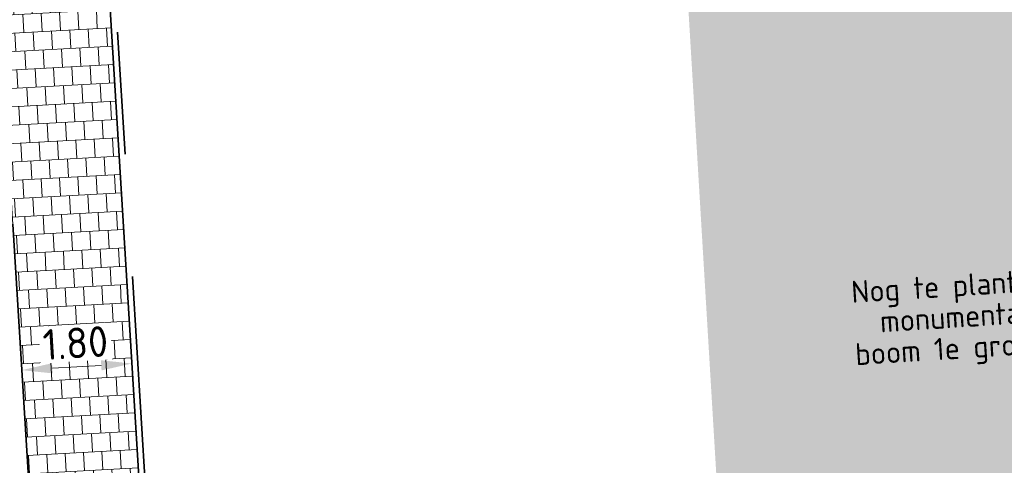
# Model space of a CAD drawing. Header units: metres. Extents: x 162305 to 163132, y 502542 to 502928.
# Tile 77 of 222: x 162370 to 162386, y 502837 to 502844. Entities that reach past the tile are written whole.
import ezdxf

# ---------------------------------------------------------------- set-up
doc = ezdxf.new("R2010")
doc.units = ezdxf.units.M
doc.linetypes.add('VH-OPSLUITBAND-SO', pattern=[10, 4, -2, 2, -2])
doc.linetypes.add('VH-TROTTOIRBAND-SO', pattern=[15, 5, -2, 2, -2, 2, -2])
for name, color, linetype, lineweight, true_color in [('N-BH-VH-VERHARDING_TEGEL-Grijs', 253, 'Continuous', 13, 0x828282), ('N-WE-VH-KANTOPSLUITING_OPSLUITBAND_100X200-G', 150, 'VH-OPSLUITBAND-SO', 35, 0x007fff), ('N-WE-VH-KANTOPSLUITING_TROTTOIRBAND_180X200-G', 6, 'VH-TROTTOIRBAND-SO', 35, 0xff00ff)]:
    doc.layers.add(name, color=color, linetype=linetype, lineweight=lineweight, true_color=true_color)
for name, color, linetype, lineweight in [('N-WE-GR-GRAS-A-200', 62, 'Continuous', 18), ('N-WE-VH-KANTOPSLUITING_VOORKANTBAND-G', 50, 'Continuous', 35), ('N-WE-VH-OPENVERHARDING_TEGEL-A', 92, 'Continuous', 18), ('X-XX-AL-LEGENDA-G', 7, 'Continuous', 0), ('X-XX-AL-M', 7, 'Continuous', 18)]:
    doc.layers.add(name, color=color, linetype=linetype, lineweight=lineweight)
doc.styles.add('NLCS-ISO-M200-T25', font='NLCS-ISO.ttf', dxfattribs={"height": 0.5})
doc.styles.add('NLCS-ISO-T18', font='NLCS-ISO.ttf', dxfattribs={"height": 0.0018})
doc.dimstyles.new('NLCS-M200-T25-PIJL_L2_H2', dxfattribs={"dimscale": 0.2, "dimtxt": 2.5, "dimasz": 2.5, "dimexe": 2, "dimexo": 2, "dimgap": 0.7, "dimtad": 1, "dimzin": 0, "dimdsep": 46, "dimtxsty": 'NLCS-ISO-M200-T25', "dimcen": 0, "dimdle": 2, "dimclrd": 256, "dimclre": 256, "dimclrt": 256, "dimazin": 0, "dimtfac": 1, "dimtdec": 3, "dimtofl": 0, "dimtmove": 0, "dimatfit": 3, "dimfxl": 2, "dimfxlon": 1, "dimtfillclr": 256, "dimtolj": 1, "dimtzin": 0, "dimlwd": -1, "dimlwe": -1, "dimarcsym": 0})
pattern_1 = [(0, (0, 0), (2, 2), [0.5, -1.5]), (0, (1.1, 1.2), (2, 2), [0.5, -1.5]), (90, (0.2, 0.7000000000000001), (-2, 2), [0.5, -1.5]), (90, (1, 1.4), (-2, 2), [0.5, -1.5]), (45, (0.4, 1.4), (0, 2.00000000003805), [0.5, -2.328427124]), (135, (1.1, 0), (-2.00000000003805, 0), [0.5, -2.328427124]), (26.56505119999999, (0.5, 0.6000000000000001), (2.000000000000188, 8.001289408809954e-10), [0.5, -3.972135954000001]), (26.56505119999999, (1.4, 1.6), (2.000000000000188, 8.001289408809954e-10), [0.5, -3.972135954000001]), (63.43494882, (1.4, 0), (1.019972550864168e-10, 2.000000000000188), [0.4999999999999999, -3.972135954]), (63.43494882, (0.5, 0.9), (1.019972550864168e-10, 2.000000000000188), [0.4999999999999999, -3.972135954]), (63.43494882, (1.2, 0.4), (1.019972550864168e-10, 2.000000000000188), [0.4999999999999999, -3.972135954]), (116.5650512, (0, 1.1), (-8.00129740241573e-10, 2.000000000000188), [0.4999999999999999, -3.972135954]), (153.43494882, (0.4, 0.3), (-2.000000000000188, 1.019979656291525e-10), [0.5, -3.972135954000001])]

# ---------------------------------------------------------------- blocks, each defined once
blk = doc.blocks.new('*D588')
at = {"layer": 'Defpoints', "color": 0, "transparency": 16777216}
for p in [(162369.7967469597, 502838.9361744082), (162371.6124819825, 502838.7351467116), (162369.8244067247, 502838.4762440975)]:
    blk.add_point(p, dxfattribs=at)
at = {"layer": 'X-XX-AL-M', "transparency": 16777216}
for p, q in [((162371.1224541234, 502838.5543074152), (162370.323504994, 502838.5062593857)), ((162371.6215523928, 502838.5843227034), (162371.6455646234, 502838.1850440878)), ((162369.8207591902, 502838.5368957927), (162369.8484189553, 502838.076965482))]:
    blk.add_line(p, q, dxfattribs=at)
for points in [[(162370.318502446, 502838.5894424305), (162370.3285075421, 502838.4230763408), (162369.8244067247, 502838.4762440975)], [(162371.1174515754, 502838.63749046), (162371.1274566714, 502838.4711243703), (162371.6215523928, 502838.5843227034)]]:
    blk.add_solid(points, dxfattribs=at)
at = {"layer": 'X-XX-AL-M', "transparency": 16777216, "insert": (162370.6995676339, 502838.9195800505), "char_height": 0.5, "attachment_point": 5, "rotation": 3.4415678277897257, "style": 'NLCS-ISO-M200-T25', "bg_fill": 3, "box_fill_scale": 1.1, "bg_fill_color": 256, "bg_fill_true_color": 13158600, "bg_fill_transparency": 0}
blk.add_mtext('\\A1;1.80', dxfattribs=at)

msp = doc.modelspace()

# ---------------------------------------------------------------- hatches: boundary and pattern name
at = {"layer": 'N-WE-GR-GRAS-A-200'}
h = msp.add_hatch(dxfattribs=at)
h.set_pattern_fill('AGR-GRAS_02-SO', color=256, scale=0.2, style=0, pattern_type=2)
h.set_pattern_definition(pattern_1)
h.paths.add_polyline_path([(162421.5165590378, 502819.7260517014), (162435.0341480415, 502820.5761715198), (162435.1688183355, 502820.4316233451), (162435.3426501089, 502820.2749681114), (162435.552850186, 502820.1206294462), (162435.8967156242, 502819.9441172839), (162436.2277402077, 502819.8405780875), (162436.6488709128, 502819.7886927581), (162442.0138132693, 502820.0949395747), (162442.1810611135, 502820.2103278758), (162442.3248732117, 502817.9525913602), (162445.007909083, 502818.1234939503), (162446.2444226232, 502817.2507322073), (162443.1915292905, 502817.0609060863), (162443.5109028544, 502811.9245559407), (162442.5054510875, 502811.8576059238), (162442.17, 502817.226), (162424.634, 502816.1300000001), (162424.643, 502815.982), (162424.9671399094, 502810.7714661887), (162422.0807124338, 502810.5898051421)])
edge = h.paths.add_edge_path(flags=16)
edge.add_ellipse((162362.043387, 502852.5697739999), major_axis=(-0.002383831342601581, 0.03742427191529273), ratio=0.9992283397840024, start_angle=0, end_angle=360, ccw=False)
edge = h.paths.add_edge_path(flags=16)
edge.add_ellipse((162362.5847170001, 502843.0740939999), major_axis=(-0.002383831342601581, 0.03742427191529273), ratio=0.9992283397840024, start_angle=0, end_angle=360, ccw=False)
edge = h.paths.add_edge_path(flags=16)
edge.add_ellipse((162361.374981, 502862.4700579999), major_axis=(-0.002383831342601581, 0.03742427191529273), ratio=0.9992283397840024, start_angle=0, end_angle=360, ccw=False)
h.paths.add_polyline_path([(162362.2190213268, 502859.5504481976), (162362.3188333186, 502859.5565773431), (162363.5149332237, 502840.0783135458), (162363.4151212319, 502840.0721844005), (162363.4427023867, 502839.6230304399), (162363.5425143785, 502839.6291595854), (162363.6292576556, 502838.2165615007), (162362.8224999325, 502838.1585549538), (162362.7862460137, 502838.484052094), (162362.7876825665, 502838.4841989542), (162362.7580411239, 502838.7741446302), (162362.163, 502845.4909999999), (162360.89836909, 502866.6763346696), (162361.8778000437, 502866.7387219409), (162362.2912521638, 502860.0057313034), (162362.191440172, 502859.9996021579)])
h.paths.add_polyline_path([(162370.3601271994, 502859.1295107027), (162370.1821962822, 502861.9228857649), (162370.463, 502861.9199999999), (162370.486, 502861.4019999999), (162370.7786257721, 502861.4149999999), (162370.814, 502860.8959999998), (162371.3365986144, 502860.9349999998), (162371.387, 502859.961), (162371.777, 502859.9789999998), (162371.7795167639, 502859.2226011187)])
edge = h.paths.add_edge_path(flags=16)
edge.add_ellipse((162389.543764, 502924.3068979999), major_axis=(-0.002385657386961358, 0.03745293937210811), ratio=0.9992283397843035, start_angle=0, end_angle=360, ccw=False)
edge = h.paths.add_edge_path(flags=16)
edge.add_ellipse((162379.964316, 502923.7109299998), major_axis=(-0.002385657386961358, 0.03745293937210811), ratio=0.9992283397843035, start_angle=0, end_angle=360, ccw=False)
h.paths.add_polyline_path([(162371.042, 502923.0409999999), (162371.029, 502923.5469999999), (162371.0223638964, 502923.6548720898), (162398.1123599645, 502925.3046281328), (162398.1452615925, 502924.7643634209)])
edge = h.paths.add_edge_path(flags=16)
edge.add_ellipse((162472.361153, 502871.472719), major_axis=(-0.002385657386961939, 0.03745293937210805), ratio=0.9992283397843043, start_angle=0, end_angle=360, ccw=False)
edge = h.paths.add_edge_path(flags=16)
edge.add_ellipse((162472.2864730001, 502872.403486), major_axis=(-0.002385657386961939, 0.03745293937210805), ratio=0.9992283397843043, start_angle=0, end_angle=360, ccw=False)
edge = h.paths.add_edge_path(flags=16)
edge.add_ellipse((162481.3114880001, 502872.9735409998), major_axis=(-0.002385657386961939, 0.03745293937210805), ratio=0.9992283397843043, start_angle=0, end_angle=360, ccw=False)
edge = h.paths.add_edge_path(flags=16)
edge.add_ellipse((162481.4002010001, 502872.0775119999), major_axis=(-0.002385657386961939, 0.03745293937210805), ratio=0.9992283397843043, start_angle=0, end_angle=360, ccw=False)
edge = h.paths.add_edge_path(flags=16)
edge.add_ellipse((162491.4805440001, 502873.637313), major_axis=(-0.002385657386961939, 0.03745293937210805), ratio=0.9992283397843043, start_angle=0, end_angle=360, ccw=False)
edge = h.paths.add_edge_path()
edge.add_line((162491.6143036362, 502871.717545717), (162490.495948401, 502871.6572610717))
edge.add_line((162490.495948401, 502871.6572610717), (162490.4911206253, 502871.770458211))
edge.add_line((162490.4911206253, 502871.770458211), (162478.1572766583, 502870.9921482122))
edge.add_line((162478.1572766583, 502870.9921482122), (162470.9743753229, 502870.6049558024))
edge.add_line((162470.9743753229, 502870.6049558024), (162470.8563556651, 502872.5000220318))
edge.add_line((162470.8563556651, 502872.5000220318), (162485.6270000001, 502873.4150000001))
edge.add_line((162485.6270000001, 502873.4150000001), (162493.227, 502873.874))
edge.add_line((162493.227, 502873.874), (162492.8458826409, 502880.3916842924))
edge.add_line((162492.8458826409, 502880.3916842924), (162493.9870089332, 502880.4646632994))
edge.add_line((162493.9870089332, 502880.4646632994), (162494.5185704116, 502871.8740994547))
edge.add_line((162494.5185704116, 502871.8740994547), (162491.6457403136, 502871.7192403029))
edge.add_ellipse((162491.6281880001, 502871.7524060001), major_axis=(-0.002385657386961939, 0.03745293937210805), ratio=0.9992283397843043, start_angle=204.2610710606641, end_angle=514.6215030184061)
h.paths.add_polyline_path([(162503.0755587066, 502855.4427169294), (162503.1753678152, 502855.4488928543), (162503.1815437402, 502855.3490837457), (162507.7228581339, 502855.6300883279), (162508.3250288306, 502845.8984091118), (162508.8258166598, 502845.9293965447), (162509.9220368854, 502845.9962164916), (162508.4797209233, 502869.3054814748), (162502.5611213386, 502868.9392541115), (162502.3616388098, 502868.2951169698), (162502.3731368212, 502866.8913389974)])
h.paths.add_polyline_path([(162538.7342247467, 502870.4526310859), (162538.7367962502, 502870.458550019), (162538.7430412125, 502870.4777147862), (162538.7473811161, 502870.496931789), (162538.7498959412, 502870.5159468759), (162538.7507036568, 502870.5345366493), (162538.7498980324, 502870.5531265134), (162538.7473853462, 502870.5721418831), (162538.7430476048, 502870.5913593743), (162538.7368047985, 502870.6105248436), (162538.7286236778, 502870.6293614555), (162538.7222540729, 502870.6408522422), (162538.7033428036, 502870.9382040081), (162537.9507959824, 502870.8903428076), (162537.9680789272, 502870.6185940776), (162537.964609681, 502870.6106081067), (162537.9583653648, 502870.5914438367), (162537.9540258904, 502870.5722273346), (162537.9515112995, 502870.5532127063), (162537.9507036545, 502870.5346233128), (162537.9515092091, 502870.5160338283), (162537.9540216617, 502870.4970189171), (162537.9583589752, 502870.4778019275), (162537.964601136, 502870.4586369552), (162537.9727813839, 502870.4398007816), (162537.9803143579, 502870.4262100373), (162537.9986571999, 502870.137795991), (162538.7512040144, 502870.1856571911)], flags=16)
edge = h.paths.add_edge_path(flags=16)
edge.add_ellipse((162531.9063522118, 502869.9819825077), major_axis=(-0.2500000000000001, 0), ratio=1, start_angle=-146.51130248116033, end_angle=206.7590416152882, ccw=False)
edge.add_line((162532.1148508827, 502870.1199256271), (162532.1295791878, 502870.0945423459))
edge = h.paths.add_edge_path(flags=16)
edge.add_ellipse((162511.918555, 502869.277477), major_axis=(-0.00238565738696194, 0.03745293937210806), ratio=0.9992283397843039, start_angle=0, end_angle=360, ccw=False)
edge = h.paths.add_edge_path(flags=16)
edge.add_ellipse((162522.496849, 502868.4620289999), major_axis=(-0.00238565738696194, 0.03745293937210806), ratio=0.9992283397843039, start_angle=0, end_angle=360, ccw=False)
edge = h.paths.add_edge_path(flags=16)
edge.add_ellipse((162522.447144, 502869.8904319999), major_axis=(-0.00238565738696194, 0.03745293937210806), ratio=0.9992283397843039, start_angle=0, end_angle=360, ccw=False)
edge = h.paths.add_edge_path(flags=16)
edge.add_ellipse((162532.378619, 502869.05672), major_axis=(-0.00238565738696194, 0.03745293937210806), ratio=0.9992283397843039, start_angle=0, end_angle=360, ccw=False)
edge = h.paths.add_edge_path()
edge.add_line((162511.9016605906, 502867.7473060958), (162510.2102112, 502867.6449842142))
edge.add_line((162510.2102112, 502867.6449842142), (162510.1085309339, 502869.3060766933))
edge.add_line((162510.1085309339, 502869.3060766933), (162538.7403474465, 502871.0777381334))
edge.add_line((162538.7403474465, 502871.0777381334), (162538.8441031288, 502869.3771517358))
edge.add_line((162538.8441031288, 502869.3771517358), (162511.9425193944, 502867.7497777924))
edge.add_ellipse((162511.920191, 502867.7799310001), major_axis=(-0.00238565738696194, 0.03745293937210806), ratio=0.9992283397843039, start_angle=212.895373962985, end_angle=506.7391838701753)
edge = h.paths.add_edge_path(flags=16)
edge.add_ellipse((162554.016631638, 502704.4069191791), major_axis=(-0.2500000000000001, 0), ratio=1, start_angle=-19.78060631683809, end_angle=333.4897362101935, ccw=False)
edge.add_line((162553.7813827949, 502704.4915240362), (162553.7929180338, 502704.5185087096))
edge = h.paths.add_edge_path()
edge.add_ellipse((162551.4431023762, 502714.7606002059), major_axis=(-0.5786424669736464, 0), ratio=1, start_angle=88.32756619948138, end_angle=98.42476321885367)
edge.add_line((162551.5278796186, 502714.1882018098), (162556.303, 502714.513))
edge.add_line((162556.303, 502714.513), (162556.577, 502710.1250000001))
edge.add_line((162556.577, 502710.1250000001), (162556.776, 502710.137))
edge.add_line((162556.776, 502710.137), (162556.8456714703, 502709.2360332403))
edge.add_line((162556.8456714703, 502709.2360332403), (162552.7317102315, 502708.9739843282))
edge.add_line((162552.7317102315, 502708.9739843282), (162552.9859847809, 502704.982074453))
edge.add_line((162552.9859847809, 502704.982074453), (162557.1540978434, 502705.2475726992))
edge.add_line((162557.1540978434, 502705.2475726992), (162557.1710000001, 502705.029))
edge.add_line((162557.1710000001, 502705.029), (162577.095, 502706.273))
edge.add_line((162577.095, 502706.273), (162577.2190000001, 502706.8259999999))
edge.add_line((162577.2190000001, 502706.8259999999), (162577.3048540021, 502705.3783479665))
edge.add_line((162577.3048540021, 502705.3783479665), (162549.7918656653, 502703.6927452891))
edge.add_line((162549.7918656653, 502703.6927452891), (162549.1598177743, 502713.8137040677))
edge.add_line((162549.1598177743, 502713.8137040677), (162549.361875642, 502713.8262496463))
edge.add_line((162549.361875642, 502713.8262496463), (162549.3556780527, 502713.9260674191))
edge.add_line((162549.3556780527, 502713.9260674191), (162550.2635827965, 502713.9824417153))
edge.add_ellipse((162550.2202014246, 502714.6810961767), major_axis=(-0.7000000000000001, 0), ratio=1, start_angle=93.55309047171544, end_angle=128.9931781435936)
edge.add_line((162550.6606609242, 502714.1370415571), (162551.426214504, 502714.1822042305))
edge = h.paths.add_edge_path(flags=16)
edge.add_ellipse((162508.182291, 502708.9626890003), major_axis=(-0.002385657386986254, 0.03745293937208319), ratio=0.9992283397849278, start_angle=0, end_angle=360, ccw=False)
edge = h.paths.add_edge_path(flags=16)
edge.add_ellipse((162498.418432, 502708.1386420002), major_axis=(-0.002385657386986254, 0.03745293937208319), ratio=0.9992283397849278, start_angle=0, end_angle=360, ccw=False)
edge = h.paths.add_edge_path(flags=16)
edge.add_ellipse((162487.92888, 502707.676082), major_axis=(-0.002385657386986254, 0.03745293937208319), ratio=0.9992283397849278, start_angle=0, end_angle=360, ccw=False)
edge = h.paths.add_edge_path(flags=16)
edge.add_ellipse((162478.21442, 502707.1048410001), major_axis=(-0.002385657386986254, 0.03745293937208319), ratio=0.9992283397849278, start_angle=0, end_angle=360, ccw=False)
h.paths.add_polyline_path([(162476.6849999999, 502707.0870000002), (162505.879, 502708.9120000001), (162539.79, 502710.978), (162539.8512384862, 502709.9872224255), (162476.7460532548, 502706.0992192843)])
edge = h.paths.add_edge_path(flags=16)
edge.add_ellipse((162395.834261, 502721.3618740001), major_axis=(-0.002383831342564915, 0.03742427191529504), ratio=0.999228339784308, start_angle=0, end_angle=360, ccw=False)
edge = h.paths.add_edge_path(flags=16)
edge.add_ellipse((162396.470102, 502711.1848960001), major_axis=(-0.002383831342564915, 0.03742427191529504), ratio=0.999228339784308, start_angle=0, end_angle=360, ccw=False)
edge = h.paths.add_edge_path()
edge.add_line((162395.3827017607, 502731.7149209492), (162396.765, 502708.907))
edge.add_line((162396.765, 502708.907), (162397.0362159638, 502704.3002450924))
edge.add_line((162397.0362159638, 502704.3002450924), (162396.2952306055, 502704.2557530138))
edge.add_line((162396.2952306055, 502704.2557530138), (162395.7976409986, 502704.6969723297))
edge.add_line((162395.7976409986, 502704.6969723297), (162394.0179850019, 502733.9348903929))
edge.add_line((162394.0179850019, 502733.9348903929), (162394.9004865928, 502734.9337845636))
edge.add_line((162394.9004865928, 502734.9337845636), (162395.1865293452, 502734.9517658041))
edge.add_line((162395.1865293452, 502734.9517658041), (162395.3786342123, 502731.7820354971))
edge.add_ellipse((162395.364097, 502731.7474740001), major_axis=(-0.002383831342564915, 0.03742427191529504), ratio=0.999228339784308, start_angle=333.5251489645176, end_angle=566.1216927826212)
edge = h.paths.add_edge_path(flags=16)
edge.add_ellipse((162599.331135, 502707.3641609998), major_axis=(-0.002385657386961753, 0.03745293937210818), ratio=0.9992283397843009, start_angle=0, end_angle=360, ccw=False)
edge = h.paths.add_edge_path(flags=16)
edge.add_ellipse((162589.564927, 502706.8229459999), major_axis=(-0.002385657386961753, 0.03745293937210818), ratio=0.9992283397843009, start_angle=0, end_angle=360, ccw=False)
edge = h.paths.add_edge_path()
edge.add_ellipse((162583.9606018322, 502706.2395809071), major_axis=(-0.25, 0), ratio=1, start_angle=93.48921757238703, end_angle=273.4892176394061)
edge.add_line((162583.9453866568, 502706.4891174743), (162583.9425624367, 502706.5354361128))
edge.add_line((162583.9425624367, 502706.5354361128), (162608.977, 502708.0619999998))
edge.add_line((162608.977, 502708.0619999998), (162609.0222481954, 502707.3215365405))
edge.add_line((162609.0222481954, 502707.3215365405), (162583.9881483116, 502705.7878047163))
edge.add_line((162583.9881483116, 502705.7878047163), (162583.9758170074, 502705.9900443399))
edge = h.paths.add_edge_path(flags=16)
edge.add_ellipse((162616.1438289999, 502666.5185710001), major_axis=(-0.002383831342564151, 0.03742427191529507), ratio=0.9992283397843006, start_angle=0, end_angle=360, ccw=False)
edge = h.paths.add_edge_path(flags=16)
edge.add_ellipse((162615.418174, 502676.4011740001), major_axis=(-0.002383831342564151, 0.03742427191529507), ratio=0.9992283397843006, start_angle=0, end_angle=360, ccw=False)
edge = h.paths.add_edge_path()
edge.add_ellipse((162615.4285143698, 502664.8072041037), major_axis=(-0.25, 0), ratio=1, start_angle=33.48920055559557, end_angle=333.4892346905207)
edge.add_line((162615.2048017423, 502664.9187955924), (162615.1525454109, 502664.9448619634))
edge.add_line((162615.1525454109, 502664.9448619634), (162613.958497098, 502684.041838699))
edge.add_line((162613.958497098, 502684.041838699), (162615.1414976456, 502684.115805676))
edge.add_line((162615.1414976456, 502684.115805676), (162615.159, 502683.7990000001))
edge.add_line((162615.159, 502683.7990000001), (162616.3066053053, 502665.5481842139))
edge.add_line((162616.3066053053, 502665.5481842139), (162616.3033225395, 502665.5336481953))
edge.add_line((162616.3033225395, 502665.5336481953), (162616.3008077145, 502665.514633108))
edge.add_line((162616.3008077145, 502665.514633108), (162616.2999999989, 502665.4960433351))
edge.add_line((162616.2999999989, 502665.4960433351), (162616.3008056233, 502665.4774534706))
edge.add_line((162616.3008056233, 502665.4774534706), (162616.3033183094, 502665.4584381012))
edge.add_line((162616.3033183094, 502665.4584381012), (162616.3076560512, 502665.4392206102))
edge.add_line((162616.3076560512, 502665.4392206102), (162616.3138988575, 502665.4200551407))
edge.add_line((162616.3138988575, 502665.4200551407), (162616.314791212, 502665.4180005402))
edge.add_line((162616.314791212, 502665.4180005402), (162616.722, 502658.942))
edge.add_line((162616.722, 502658.942), (162615.5333526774, 502658.8544320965))
edge.add_line((162615.5333526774, 502658.8544320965), (162615.1717733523, 502664.6373404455))
edge.add_line((162615.1717733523, 502664.6373404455), (162615.2200169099, 502664.6692591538))
h.paths.add_polyline_path([(162613.8066207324, 502655.3830135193), (162613.5983157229, 502658.7118775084), (162613.6383711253, 502658.7148283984), (162613.9336933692, 502653.9916007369), (162582.143659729, 502652.0176703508), (162582.0627495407, 502653.3171170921)])
h.paths.add_polyline_path([(162630.4243863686, 502647.5564365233), (162630.6988101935, 502642.625785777), (162628.400261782, 502642.4938657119), (162627.7770362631, 502642.4580970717), (162627.7860277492, 502642.2775601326), (162603.4329293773, 502640.7654094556), (162603.1143130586, 502645.8967066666), (162602.0771908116, 502645.8411463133), (162602.1052835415, 502645.3920240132), (162602.140627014, 502645.3942347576), (162602.4673671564, 502640.0490361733), (162633.8554516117, 502641.9628847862), (162634.1446303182, 502641.9819357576), (162633.8808725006, 502644.367061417), (162633.7172807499, 502644.9995907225), (162633.3784737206, 502645.7268571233), (162632.876258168, 502646.363503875), (162632.2858631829, 502646.8539192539), (162631.6236958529, 502647.2106270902)])
edge = h.paths.add_edge_path(flags=16)
edge.add_ellipse((162567.844551, 502652.1996749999), major_axis=(-0.002385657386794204, 0.03745293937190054), ratio=0.9992283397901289, start_angle=0, end_angle=360, ccw=False)
edge = h.paths.add_edge_path()
edge.add_line((162548.0456737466, 502650.7682154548), (162548.0302749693, 502651.0150177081))
edge.add_line((162548.0302749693, 502651.0150177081), (162549.486, 502651.1087671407))
edge.add_line((162549.486, 502651.1087671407), (162549.486, 502650.5171653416))
edge.add_line((162549.486, 502650.5171653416), (162550.286, 502650.5171653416))
edge.add_line((162550.286, 502650.5171653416), (162550.286, 502651.1602875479))
edge.add_line((162550.286, 502651.1602875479), (162558.5596133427, 502651.6931124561))
edge.add_ellipse((162558.586846, 502651.7189099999), major_axis=(-0.002385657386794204, 0.03745293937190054), ratio=0.9992283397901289, start_angle=129.7834060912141, end_angle=230.2967654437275)
edge.add_line((162558.6171626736, 502651.6968186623), (162573.8774278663, 502652.679587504))
edge.add_line((162573.8774278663, 502652.679587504), (162573.9442433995, 502651.6087087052))
edge.add_line((162573.9442433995, 502651.6087087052), (162548.0933813, 502650.003587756))
edge.add_line((162548.0933813, 502650.003587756), (162548.0496484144, 502650.7045118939))
edge.add_ellipse((162548.027968, 502650.7351350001), major_axis=(-0.002385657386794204, 0.03745293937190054), ratio=0.9992283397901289, start_angle=211.6726546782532, end_angle=328.1783617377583)
edge = h.paths.add_edge_path(flags=16)
edge.add_ellipse((162430.664854, 502659.8648859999), major_axis=(-0.002385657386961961, 0.03745293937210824), ratio=0.999228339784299, start_angle=0, end_angle=360, ccw=False)
edge = h.paths.add_edge_path(flags=16)
edge.add_ellipse((162420.419076, 502659.6422339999), major_axis=(-0.002385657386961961, 0.03745293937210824), ratio=0.999228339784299, start_angle=0, end_angle=360, ccw=False)
edge = h.paths.add_edge_path(flags=16)
edge.add_ellipse((162411.255758, 502659.1550639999), major_axis=(-0.002385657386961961, 0.03745293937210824), ratio=0.999228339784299, start_angle=0, end_angle=360, ccw=False)
h.paths.add_polyline_path([(162435.5066193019, 502661.0433013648), (162435.3233302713, 502659.8573135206), (162409.6329158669, 502658.2621252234), (162409.5620526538, 502659.4211363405), (162417.3110000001, 502659.9086496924), (162417.3110000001, 502659.5641653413), (162418.1110000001, 502659.5641653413), (162418.1110000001, 502659.9623525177)])
edge = h.paths.add_edge_path()
edge.add_arc((162406.536, 502665.135), 0.2500000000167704, 314.1360549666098, 386.7590416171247)
edge.add_line((162406.759226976, 502665.2475598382), (162406.7444974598, 502665.27294495))
edge.add_arc((162406.5359999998, 502665.135), 0.2500000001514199, 33.48920055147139, 53.15212306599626)
edge.add_line((162406.685923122, 502665.3350576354), (162405.617, 502682.119))
edge.add_line((162405.617, 502682.119), (162404.587, 502699.361))
edge.add_line((162404.587, 502699.361), (162405.1143578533, 502699.3935952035))
edge.add_line((162405.1143578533, 502699.3935952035), (162407.5658656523, 502659.2976883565))
edge.add_line((162407.5658656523, 502659.2976883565), (162407.0728233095, 502659.2672141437))
edge.add_line((162407.0728233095, 502659.2672141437), (162407.068, 502659.3430000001))
edge.add_line((162407.068, 502659.3430000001), (162407.062, 502659.4299999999))
edge.add_line((162407.062, 502659.4299999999), (162406.7100911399, 502664.9555779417))
h.paths.add_polyline_path([(162384.1750049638, 502626.9891315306), (162385.0461632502, 502626.5921299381), (162372.824584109, 502599.0138271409), (162371.3350000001, 502595.4950000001), (162370.7215316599, 502593.4947695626), (162370.3940593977, 502591.742593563), (162370.27, 502590.8190000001), (162370.22, 502589.0400000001), (162370.38, 502587.0300000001), (162370.565, 502585.909), (162371.415, 502583.295), (162372.1925058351, 502581.7065360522), (162370.9084498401, 502584.3298946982), (162369.965918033, 502586.8058962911), (162369.7468094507, 502588.0398939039), (162369.6159284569, 502589.5431637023), (162369.6091660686, 502591.0279743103), (162369.7646776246, 502592.5846402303), (162370.1565436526, 502594.4288020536), (162370.7452851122, 502596.21519706), (162373.7388263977, 502603.1545829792), (162382.0728048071, 502622.3892297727), (162383.9823001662, 502627.0156439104)])
h.paths.add_polyline_path([(162633.5463762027, 502600.5126540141), (162633.8283551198, 502595.9714000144), (162634.9231162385, 502596.039376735), (162635.3607743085, 502596.0881576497), (162635.8073451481, 502596.2543479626), (162636.1271517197, 502596.4813361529), (162636.3947428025, 502596.7820698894), (162636.6092821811, 502597.1852952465), (162636.6796266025, 502597.5214881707), (162636.6916618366, 502597.8519463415), (162636.4580000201, 502601.6318122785), (162636.458, 502601.6900000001), (162604.9018155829, 502599.7525513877), (162604.8522315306, 502599.7495070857), (162605.1491306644, 502595.6509770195), (162605.3252974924, 502595.0911310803), (162605.5291921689, 502594.7712351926), (162606.0306337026, 502594.3268080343), (162606.4894983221, 502594.1006345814), (162606.9796067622, 502594.0141961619), (162607.3978853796, 502594.0296818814), (162607.3792933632, 502594.3291052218), (162607.4791011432, 502594.3353025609), (162607.1971222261, 502598.8765565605)])
h = msp.add_hatch(dxfattribs=at)
h.set_pattern_fill('AGR-GRAS_02-SO', color=256, scale=0.2, style=0, pattern_type=2)
h.set_pattern_definition(pattern_1)
h.paths.add_polyline_path([(162370.4704519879, 502857.3328921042), (162387.2375305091, 502858.392005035), (162388.7002985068, 502833.1742327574), (162384.8642771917, 502832.93306808), (162384.7701603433, 502834.4301125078), (162383.2731159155, 502834.3359956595), (162383.3672327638, 502832.8389512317), (162381.4116813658, 502832.7160087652), (162380.3013075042, 502851.2279750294), (162373.8384680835, 502850.8134454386), (162373.9872703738, 502848.8542152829), (162371.1309053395, 502847.8120821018)])
h.paths.add_polyline_path([(162390.2407251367, 502839.0533485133), (162393.3019725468, 502839.2483422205), (162392.7556992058, 502847.7654496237), (162396.4108226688, 502848.1511941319), (162396.2719480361, 502850.4917869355), (162392.6174468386, 502850.1829835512), (162392.362329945, 502854.7279891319), (162393.6898262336, 502856.1666790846), (162408.223392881, 502857.1095369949), (162409.6846256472, 502855.8441421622), (162409.4339362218, 502859.6938548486), (162389.0241423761, 502858.4046526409)])
h.paths.add_polyline_path([(162439.2181977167, 502865.2797035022), (162439.2215593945, 502865.2666026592), (162439.231306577, 502865.2404346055), (162439.2441653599, 502865.2165716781), (162439.2594790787, 502865.195450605), (162439.2765540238, 502865.17730251), (162439.29472393, 502865.1621721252), (162439.3133961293, 502865.1499543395), (162439.3333131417, 502865.1398926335), (162439.3555013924, 502865.1317222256), (162439.3797555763, 502865.1260089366), (162439.4057038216, 502865.1233074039), (162439.4327991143, 502865.1241028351), (162439.4603349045, 502865.1287455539), (162439.4740138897, 502865.1325669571), (162439.4874893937, 502865.13739024), (162439.500652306, 502865.1431973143), (162439.5133961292, 502865.1499543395), (162439.5256197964, 502865.1576123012), (162439.5372303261, 502865.1661081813), (162439.5481451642, 502865.175366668), (162439.5582940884, 502865.1853023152), (162439.5760826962, 502865.2068276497), (162439.5903192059, 502865.2298951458), (162439.6009537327, 502865.253717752), (162439.6081329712, 502865.2775791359), (162439.6121513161, 502865.3008799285), (162439.6133961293, 502865.3231594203), (162439.6121513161, 502865.3454389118), (162439.6081329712, 502865.3687397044), (162439.6009537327, 502865.3926010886), (162439.5903192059, 502865.4164236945), (162439.5760826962, 502865.439491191), (162439.5582940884, 502865.4610165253), (162439.5481451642, 502865.4709521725), (162439.5372303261, 502865.4802106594), (162439.5256197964, 502865.4887065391), (162439.5133961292, 502865.4963645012), (162439.500652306, 502865.5031215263), (162439.4874893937, 502865.5089285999), (162439.4811342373, 502865.5112032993), (162440.166, 502868.492), (162440.639835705, 502870.5099826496), (162441.295687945, 502870.5513519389), (162441.5986008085, 502864.9319411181), (162405.9926212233, 502862.6828587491), (162405.9910506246, 502862.7075704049), (162405.3922588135, 502862.6695129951), (162405.393814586, 502862.645034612), (162395.8559539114, 502862.0425674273), (162395.8232005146, 502862.5682594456)])
h.paths.add_polyline_path([(162434.5465099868, 502841.8614736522), (162441.9460000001, 502845.227), (162440.8081252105, 502862.6752978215), (162441.8168297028, 502862.7413411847), (162442.1245690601, 502857.0323928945), (162445.2631888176, 502857.2015793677), (162445.5390560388, 502852.9825612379), (162446.9182771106, 502853.0727438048), (162447.1285163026, 502849.8574181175), (162445.6960000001, 502849.7789999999), (162444.328, 502848.3050000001), (162444.6830699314, 502842.4832788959), (162434.3683684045, 502841.854179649), (162441.8828892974, 502845.2641835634)])
at = {"layer": 'N-WE-VH-OPENVERHARDING_TEGEL-A', "true_color": 0x333333}
h = msp.add_hatch(dxfattribs=at)
h.set_pattern_fill('AVH-TEGEL_300X300_HALFST', color=250, angle=273.0855276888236, pattern_type=2)
h.set_pattern_definition([(273.0855276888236, (0, 0), (0.1659305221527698, -0.2914911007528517), [0.2999999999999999, -0.2999999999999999]), (3.085527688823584, (0, 0), (-0.0161479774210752, 0.2995650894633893), [])])
h.paths.add_polyline_path([(162369.9853489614, 502835.8677931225), (162371.7817832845, 502835.9781065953), (162370.3601271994, 502859.1295107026), (162368.5634555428, 502859.0200950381)])
edge = h.paths.add_edge_path(flags=17)
edge.add_line((162370.3601271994, 502859.1295107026), (162368.5634555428, 502859.0200950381))

# ---------------------------------------------------------------- linework, layer by layer
at = {"layer": 'N-BH-VH-VERHARDING_TEGEL-Grijs', "flags": 128}
msp.add_lwpolyline([(162369.9853489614, 502835.8677931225), (162371.7817832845, 502835.9781065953), (162370.3601271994, 502859.1295107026), (162368.5634555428, 502859.0200950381)], close=True, dxfattribs=at)
at = {"layer": 'N-WE-VH-KANTOPSLUITING_OPSLUITBAND_100X200-G'}
msp.add_line((162371.8798588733, 502836.0125127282), (162370.5763823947, 502857.2393839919), dxfattribs=at)
at = {"layer": 'N-WE-VH-KANTOPSLUITING_TROTTOIRBAND_180X200-G'}
msp.add_line((162369.9851674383, 502835.8677820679), (162364.8575989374, 502919.3692784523), dxfattribs=at)
at = {"layer": 'N-WE-VH-KANTOPSLUITING_VOORKANTBAND-G'}
msp.add_lwpolyline([(162371.7789681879, 502836.023949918), (162370.4704519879, 502857.3328921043), (162387.2375305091, 502858.3920050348), (162388.8062874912, 502833.0806986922), (162376.0224260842, 502832.2769972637, -0.4146400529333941)], format="xyb", close=True, dxfattribs=at)

# ---------------------------------------------------------------- texts
at = {"layer": 'X-XX-AL-LEGENDA-G', "color": 7, "linetype": 'Continuous', "lineweight": 0, "insert": (162383.4558586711, 502838.4450572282), "char_height": 0.36, "attachment_point": 7, "rotation": 3.6366562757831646, "line_spacing_factor": 0.85, "style": 'NLCS-ISO-T18'}
msp.add_mtext('Nog te planten\\P  monumentale\\Pboom 1e grootte', dxfattribs=at)

# ---------------------------------------------------------------- next in the draw order: dimensions: what is measured, and where the dimension line sits
at = {"layer": 'X-XX-AL-M'}
dim = msp.add_linear_dim(base=(162369.8244067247, 502838.4762440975), p1=(162371.6124819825, 502838.7351467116), p2=(162369.7967469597, 502838.9361744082), angle=3.44156782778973, dimstyle='NLCS-M200-T25-PIJL_L2_H2', override={"dimtfill": 1}, dxfattribs=at)
dim.commit()
dim.dimension.update_dxf_attribs({"geometry": '*D588', "text_midpoint": (162370.6995676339, 502838.9195800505)})

doc.saveas('drawing.dxf')
